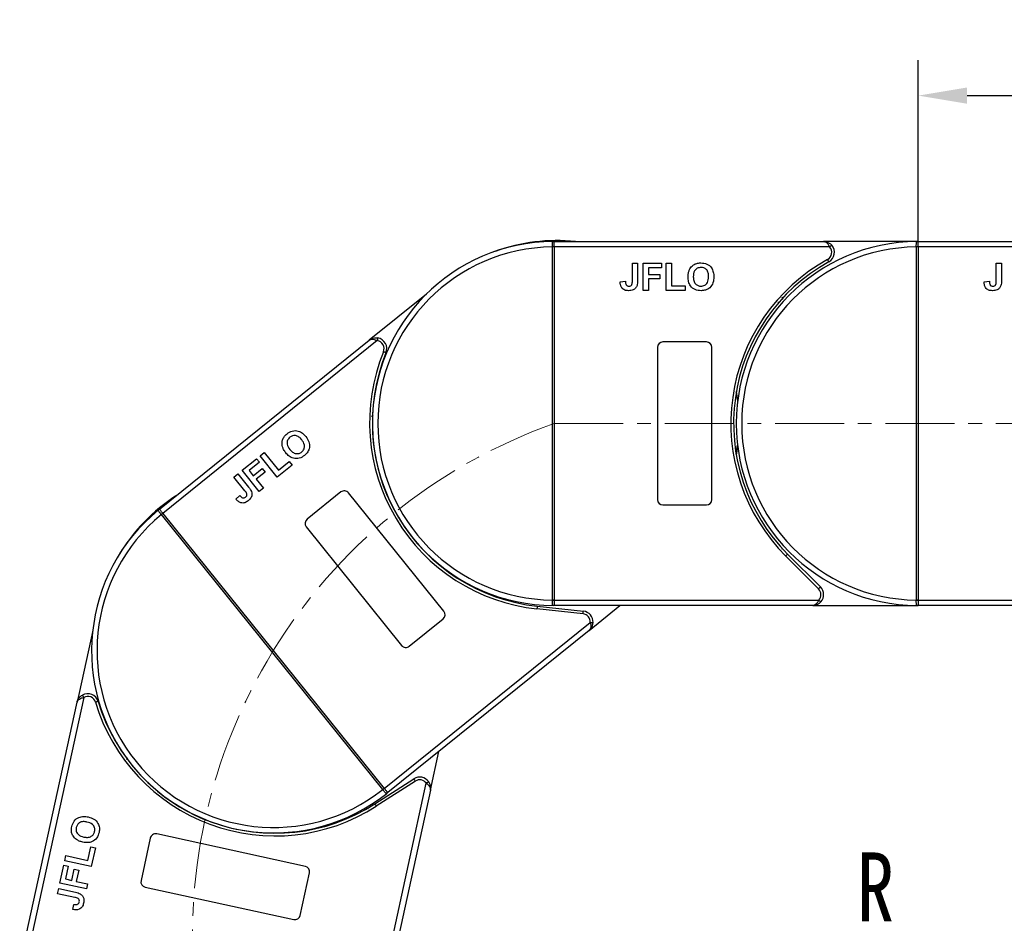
# Model space of a CAD drawing. Header units: millimetres. Extents: x 3059 to 4529, y 344 to 1377.
# Tile 10 of 42: x 3547 to 3728, y 912 to 1078. Entities that reach past the tile are written whole.
import ezdxf

# ---------------------------------------------------------------- set-up
doc = ezdxf.new("R2010")
doc.units = ezdxf.units.MM
doc.linetypes.add('CENTERX2', pattern=[20.32, 12.7, -2.54, 2.54, -2.54])
doc.styles.get("Standard").update_dxf_attribs({"font": '仿宋_GB2312.ttf', "width": 0.8})
doc.styles.add('样式 1', font='仿宋_GB2312.ttf', dxfattribs={"width": 0.8, "height": 6})
doc.dimstyles.new('副本 ISO-45.1', dxfattribs={"dimtxt": 10, "dimasz": 9, "dimexe": 6.5, "dimexo": 0.625, "dimgap": 2.5, "dimtad": 1, "dimdsep": 46, "dimtxsty": 'Standard', "dimcen": 2.5, "dimadec": 0, "dimazin": 0, "dimtfac": 1, "dimtmove": 0, "dimatfit": 3, "dimfxl": 0, "dimarcsym": 0})

# ---------------------------------------------------------------- blocks, each defined once
blk = doc.blocks.new('*D1995')
at = {"color": 0, "lineweight": -2}
for p, q in [((3712.45, 1037.33), (3712.45, 1070.91)), ((3779.45, 1037.69), (3779.45, 1070.91)), ((3721.45, 1064.41), (3770.45, 1064.41))]:
    blk.add_line(p, q, dxfattribs=at)
at = {"color": 0, "lineweight": 9}
for points in [[(3721.45, 1065.91), (3721.45, 1062.91), (3712.45, 1064.41)], [(3770.45, 1065.91), (3770.45, 1062.91), (3779.45, 1064.41)]]:
    blk.add_solid(points, dxfattribs=at)
at = {"layer": 'Defpoints', "color": 0, "lineweight": 9}
for p in [(3779.45, 1064.41), (3779.45, 1037.06), (3712.45, 1036.71)]:
    blk.add_point(p, dxfattribs=at)
at = {"color": 0, "lineweight": 9, "insert": (3745.95, 1071.91), "char_height": 10, "attachment_point": 5}
blk.add_mtext('67', dxfattribs=at)

msp = doc.modelspace()

# ---------------------------------------------------------------- linework, layer by layer
at = {"color": 7, "linetype": 'Continuous', "lineweight": 25}
for p, q in [((3645.453, 1037.442), (3645.453, 1037.562)), ((3645.453, 1037.562), (3695.025, 1037.562)), ((3645.453, 1036.562), (3645.453, 1037.442)), ((3712.453, 1037.562), (3695.025, 1037.562)), ((3712.453, 1037.442), (3712.453, 1037.562)), ((3712.453, 1037.562), (3762.025, 1037.562)), ((3712.453, 1036.562), (3712.453, 1037.442)), ((3645.103, 1036.56), (3645.103, 1036.563)), ((3645.453, 1036.56), (3645.103, 1036.56)), ((3645.103, 971.564), (3645.103, 1036.56)), ((3645.453, 1036.562), (3645.453, 1036.56)), ((3696.143, 1036.562), (3645.453, 1036.562)), ((3645.453, 1036.56), (3645.453, 971.564)), ((3712.103, 1036.56), (3712.103, 1036.563)), ((3712.453, 1036.56), (3712.103, 1036.56)), ((3712.103, 971.564), (3712.103, 1036.56)), ((3712.453, 1036.562), (3712.453, 1036.56)), ((3763.143, 1036.562), (3712.453, 1036.562)), ((3712.453, 1036.56), (3712.453, 971.564)), ((3659.825, 1033.562), (3660.787, 1033.562)), ((3659.825, 1030.326), (3659.825, 1033.562)), ((3660.787, 1033.562), (3660.787, 1030.41)), ((3661.812, 1028.562), (3661.812, 1033.562)), ((3661.812, 1033.562), (3665.21, 1033.562)), ((3665.21, 1033.562), (3665.21, 1032.728)), ((3666.043, 1028.562), (3666.043, 1033.562)), ((3666.043, 1033.562), (3667.005, 1033.562)), ((3667.005, 1033.562), (3667.005, 1029.395)), ((3726.825, 1033.562), (3727.787, 1033.562)), ((3726.825, 1030.326), (3726.825, 1033.562)), ((3727.787, 1033.562), (3727.787, 1030.41)), ((3665.21, 1032.728), (3662.774, 1032.728)), ((3662.774, 1032.728), (3662.774, 1031.511)), ((3662.774, 1031.511), (3664.889, 1031.511)), ((3664.889, 1031.511), (3664.889, 1030.677)), ((3657.582, 1030.164), (3658.543, 1030.228)), ((3662.774, 1030.677), (3662.774, 1028.562)), ((3664.889, 1030.677), (3662.774, 1030.677)), ((3724.582, 1030.164), (3725.543, 1030.228)), ((3621.899, 1027.883), (3611.359, 1019.394)), ((3662.774, 1028.562), (3661.812, 1028.562)), ((3669.569, 1028.562), (3666.043, 1028.562)), ((3667.005, 1029.395), (3669.569, 1029.395)), ((3669.569, 1029.395), (3669.569, 1028.562)), ((3687, 1026.382), (3686.594, 1026.355)), ((3572.751, 988.301), (3611.359, 1019.394)), ((3612.857, 1019.317), (3573.378, 987.522)), ((3673.453, 1019.062), (3665.453, 1019.062)), ((3664.453, 1018.062), (3664.453, 990.062)), ((3674.453, 990.062), (3674.453, 1018.062)), ((3612.121, 1005.653), (3611.822, 1005.378)), ((3588.001, 995.447), (3590.647, 997.578)), ((3590.647, 997.578), (3591.169, 996.929)), ((3591.296, 998.1), (3592.044, 998.703)), ((3594.432, 994.206), (3591.296, 998.1)), ((3592.044, 998.703), (3594.658, 995.458)), ((3594.658, 995.458), (3596.655, 997.067)), ((3596.655, 997.067), (3597.178, 996.418)), ((3591.137, 991.552), (3588.001, 995.447)), ((3591.169, 996.929), (3589.272, 995.401)), ((3589.272, 995.401), (3590.036, 994.452)), ((3590.036, 994.452), (3591.684, 995.779)), ((3591.684, 995.779), (3592.206, 995.13)), ((3597.178, 996.418), (3594.432, 994.206)), ((3586.453, 994.2), (3587.202, 994.803)), ((3588.483, 991.68), (3586.453, 994.2)), ((3587.202, 994.803), (3589.179, 992.348)), ((3592.206, 995.13), (3590.559, 993.803)), ((3590.559, 993.803), (3591.886, 992.156)), ((3591.886, 992.156), (3591.137, 991.552)), ((3586.837, 990.147), (3587.545, 990.8)), ((3606.162, 991.455), (3599.931, 986.437)), ((3625.131, 969.496), (3607.568, 991.304)), ((3665.453, 989.062), (3673.453, 989.062)), ((3573.107, 987.301), (3573.105, 987.303)), ((3613.875, 936.68), (3573.107, 987.301)), ((3573.378, 987.522), (3573.379, 987.521)), ((3573.379, 987.521), (3614.147, 936.9)), ((3599.78, 985.031), (3617.342, 963.224)), ((3694.102, 973.622), (3688.058, 979.667)), ((3688.412, 980.02), (3694.456, 973.976)), ((3650.745, 969.018), (3642.247, 969.934)), ((3642.3, 970.431), (3650.799, 969.515)), ((3645.103, 971.561), (3645.103, 971.564)), ((3645.453, 971.564), (3645.103, 971.564)), ((3645.453, 971.564), (3645.453, 971.562)), ((3645.453, 971.562), (3645.453, 970.682)), ((3645.453, 971.562), (3694.16, 971.562)), ((3645.453, 970.682), (3645.453, 970.562)), ((3693.042, 970.562), (3645.453, 970.562)), ((3651.839, 965.969), (3657.542, 970.562)), ((3693.042, 970.562), (3712.453, 970.562)), ((3712.103, 971.561), (3712.103, 971.564)), ((3712.453, 971.564), (3712.103, 971.564)), ((3712.453, 971.564), (3712.453, 971.562)), ((3712.453, 971.562), (3712.453, 970.682)), ((3712.453, 971.562), (3761.16, 971.562)), ((3712.453, 970.682), (3712.453, 970.562)), ((3760.042, 970.562), (3712.453, 970.562)), ((3618.748, 963.073), (3624.979, 968.09)), ((3614.148, 936.898), (3652.082, 967.449)), ((3560.477, 965.989), (3557.592, 952.766)), ((3651.839, 965.969), (3614.776, 936.119)), ((3558.808, 953.645), (3548.003, 904.12)), ((3547.026, 904.334), (3557.592, 952.766)), ((3622.63, 936.547), (3624.191, 943.702)), ((3566.805, 942.542), (3566.745, 942.14)), ((3611.509, 890.266), (3621.891, 937.853)), ((3612.402, 934.04), (3619.596, 938.657)), ((3619.866, 938.236), (3612.672, 933.619)), ((3622.63, 936.547), (3612.486, 890.053)), ((3613.876, 936.678), (3613.875, 936.68)), ((3614.147, 936.9), (3614.148, 936.898)), ((3599.616, 922.543), (3572.259, 928.511)), ((3571.069, 927.747), (3569.364, 919.931)), ((3555.323, 923.598), (3555.528, 924.537)), ((3555.528, 924.537), (3559.599, 923.649)), ((3559.599, 923.649), (3560.145, 926.154)), ((3560.145, 926.154), (3560.959, 925.976)), ((3560.959, 925.976), (3560.208, 922.532)), ((3554.421, 919.464), (3555.145, 922.783)), ((3555.145, 922.783), (3555.959, 922.606)), ((3560.208, 922.532), (3555.323, 923.598)), ((3555.959, 922.606), (3555.44, 920.226)), ((3556.63, 919.966), (3557.081, 922.033)), ((3557.081, 922.033), (3557.895, 921.855)), ((3557.895, 921.855), (3557.444, 919.789)), ((3598.675, 913.536), (3600.38, 921.352)), ((3559.306, 918.398), (3554.421, 919.464)), ((3555.44, 920.226), (3556.63, 919.966)), ((3557.444, 919.789), (3559.511, 919.338)), ((3559.511, 919.338), (3559.306, 918.398)), ((3553.998, 917.522), (3554.202, 918.462)), ((3557.159, 916.833), (3553.998, 917.522)), ((3554.202, 918.462), (3557.282, 917.79)), ((3570.128, 918.741), (3597.484, 912.772)), ((3556.839, 914.606), (3556.981, 915.559))]:
    msp.add_line(p, q, dxfattribs=at)
at = {"color": 1, "linetype": 'CENTERX2', "lineweight": 13}
msp.add_line((3645.453, 1004.062), (3885.982, 1004.062), dxfattribs=at)
at = {"color": 7, "linetype": 'Continuous', "lineweight": 25, "flags": 128}
for points in [[(3696.516, 1036.895), (3696.508, 1036.889), (3696.487, 1036.87), (3696.453, 1036.839), (3696.406, 1036.797), (3696.35, 1036.747), (3696.286, 1036.689), (3696.216, 1036.627), (3696.143, 1036.562)], [(3695.993, 1033.812), (3695.989, 1033.82), (3695.975, 1033.845), (3695.952, 1033.886), (3695.922, 1033.94), (3695.886, 1034.006), (3695.844, 1034.082), (3695.798, 1034.164), (3695.751, 1034.249)], [(3612.938, 1019.81), (3612.936, 1019.8), (3612.932, 1019.772), (3612.924, 1019.727), (3612.914, 1019.665), (3612.902, 1019.591), (3612.888, 1019.505), (3612.872, 1019.413), (3612.857, 1019.317)], [(3614.465, 1017.081), (3614.456, 1017.084), (3614.43, 1017.095), (3614.387, 1017.113), (3614.329, 1017.136), (3614.259, 1017.165), (3614.179, 1017.197), (3614.092, 1017.233), (3614.002, 1017.27)], [(3678.953, 1009.871), (3679.172, 1008.428), (3679.205, 1008.162)], [(3679.21, 1008.197), (3679.046, 1009.387), (3678.96, 1009.911)], [(3678.93, 998.387), (3679.018, 998.906), (3679.188, 1000.1)], [(3679.205, 999.962), (3679.172, 999.695), (3678.953, 998.252)], [(3572.826, 988.208), (3572.809, 988.229), (3572.793, 988.248), (3572.781, 988.264), (3572.77, 988.277), (3572.762, 988.288), (3572.756, 988.295), (3572.752, 988.299), (3572.751, 988.301)], [(3573.378, 987.522), (3573.294, 987.627), (3573.211, 987.729), (3573.132, 987.828), (3573.057, 987.921), (3572.987, 988.007), (3572.925, 988.085), (3572.871, 988.152), (3572.826, 988.208)], [(3573.379, 987.521), (3573.374, 987.516), (3573.358, 987.504), (3573.333, 987.484), (3573.299, 987.456), (3573.258, 987.423), (3573.211, 987.385), (3573.16, 987.344), (3573.107, 987.301)], [(3688.412, 980.02), (3688.405, 980.013), (3688.385, 979.993), (3688.352, 979.961), (3688.308, 979.917), (3688.255, 979.863), (3688.193, 979.802), (3688.127, 979.736), (3688.058, 979.667)], [(3694.102, 973.622), (3694.171, 973.691), (3694.238, 973.758), (3694.299, 973.819), (3694.352, 973.872), (3694.396, 973.916), (3694.429, 973.949), (3694.449, 973.969), (3694.456, 973.976)], [(3642.3, 970.431), (3642.299, 970.421), (3642.296, 970.393), (3642.291, 970.347), (3642.285, 970.285), (3642.276, 970.21), (3642.267, 970.124), (3642.257, 970.031), (3642.247, 969.934)], [(3694.16, 971.562), (3694.232, 971.497), (3694.302, 971.434), (3694.367, 971.377), (3694.423, 971.326), (3694.47, 971.285), (3694.504, 971.254), (3694.525, 971.235), (3694.532, 971.228)], [(3650.745, 969.018), (3650.756, 969.115), (3650.766, 969.208), (3650.775, 969.294), (3650.783, 969.369), (3650.79, 969.431), (3650.795, 969.477), (3650.798, 969.505), (3650.799, 969.515)], [(3652.082, 967.449), (3652.18, 967.444), (3652.273, 967.439), (3652.36, 967.434), (3652.435, 967.43), (3652.497, 967.427), (3652.544, 967.425), (3652.572, 967.423), (3652.582, 967.423)], [(3558.561, 954.08), (3558.566, 954.072), (3558.58, 954.047), (3558.603, 954.007), (3558.633, 953.953), (3558.671, 953.887), (3558.713, 953.812), (3558.76, 953.73), (3558.808, 953.645)], [(3561.462, 952.913), (3561.453, 952.91), (3561.426, 952.902), (3561.382, 952.888), (3561.322, 952.871), (3561.25, 952.849), (3561.167, 952.824), (3561.077, 952.797), (3560.983, 952.769)], [(3619.866, 938.236), (3619.813, 938.318), (3619.762, 938.397), (3619.716, 938.47), (3619.675, 938.534), (3619.641, 938.586), (3619.616, 938.625), (3619.601, 938.649), (3619.596, 938.657)], [(3621.891, 937.853), (3621.97, 937.91), (3622.046, 937.965), (3622.116, 938.016), (3622.178, 938.06), (3622.228, 938.096), (3622.265, 938.124), (3622.288, 938.14), (3622.296, 938.146)], [(3614.147, 936.9), (3614.142, 936.896), (3614.126, 936.883), (3614.101, 936.863), (3614.067, 936.835), (3614.026, 936.802), (3613.979, 936.764), (3613.928, 936.723), (3613.875, 936.68)], [(3614.148, 936.898), (3614.233, 936.794), (3614.315, 936.691), (3614.395, 936.592), (3614.47, 936.499), (3614.539, 936.413), (3614.602, 936.336), (3614.656, 936.269), (3614.701, 936.213)], [(3614.701, 936.213), (3614.718, 936.191), (3614.733, 936.172), (3614.746, 936.156), (3614.757, 936.143), (3614.765, 936.133), (3614.771, 936.125), (3614.774, 936.121), (3614.776, 936.119)], [(3612.402, 934.04), (3612.407, 934.032), (3612.423, 934.008), (3612.447, 933.969), (3612.481, 933.917), (3612.522, 933.853), (3612.569, 933.78), (3612.619, 933.701), (3612.672, 933.619)]]:
    msp.add_lwpolyline(points, dxfattribs=at)
at = {"color": 7, "linetype": 'Continuous', "lineweight": 25}
for centre, radius, start, end in [((3645.453, 1004.062), 33.5, 90.40019, 269.59981), ((3645.945, 1004.235), 33.5, 84.17005, 109.86885), ((3645.217, 1037.266), 0.295, 36.63906, 89.46206), ((3712.453, 1004.062), 33.5, 90.40019, 269.59981), ((3695.025, 1035.562), 2, 298.95502, 41.81031), ((3712.217, 1037.266), 0.295, 36.6391, 89.46184), ((3645.453, 1004.062), 32.5, 90.61704, 269.38296), ((3645.191, 1006.247), 30.316, 89.50338, 90.16488), ((3712.453, 1004.062), 32.5, 90.61704, 269.38296), ((3695.025, 1035.562), 1.5, 298.95502, 41.81031), ((3712.191, 1006.246), 30.317, 89.50339, 90.16487), ((3712.453, 1004.062), 34.5, 118.95502, 225), ((3712.453, 1004.062), 34, 118.95502, 225), ((3612.613, 1017.836), 1.5, 337.80156, 80.65685), ((3612.613, 1017.836), 2, 337.80156, 80.65685), ((3665.453, 1018.062), 1, 90, 180), ((3673.453, 1018.062), 1, 0, 90), ((3645.945, 1004.235), 34.5, 157.80156, 263.84654), ((3645.945, 1004.235), 34, 157.80156, 263.84654), ((3606.789, 990.676), 1, 38.84654, 128.84654), ((3594.037, 962.653), 33.5, 123.01659, 148.71539), ((3665.453, 990.062), 1, 180, 270), ((3673.453, 990.062), 1, 270, 0), ((3593.763, 962.21), 33.5, 129.24672, 308.44635), ((3572.752, 987.922), 0.295, 75.48604, 128.30954), ((3593.763, 962.21), 32.5, 129.46358, 308.2295), ((3591.985, 964), 29.992, 128.3454, 129.01407), ((3600.558, 985.659), 1, 128.84654, 218.84654), ((3693.042, 972.562), 1.5, 318.18969, 45), ((3693.042, 972.562), 2, 318.18969, 45), ((3645.191, 1001.739), 30.178, 269.83361, 270.49813), ((3645.217, 970.858), 0.295, 270.53837, 323.35979), ((3712.191, 1001.74), 30.179, 269.83361, 270.49813), ((3712.217, 970.858), 0.295, 270.53859, 323.35975), ((3624.352, 968.869), 1, 308.84654, 38.84654), ((3650.584, 967.526), 1.5, 357.03622, 83.84654), ((3650.584, 967.526), 2, 357.03622, 83.84654), ((3618.121, 963.851), 1, 218.84654, 308.84654), ((3559.546, 952.34), 2, 16.6481, 119.50339), ((3559.546, 952.34), 1.5, 16.6481, 119.50339), ((3594.037, 962.653), 34.5, 196.6481, 302.69308), ((3594.037, 962.653), 34, 196.6481, 302.69308), ((3620.676, 936.974), 2, 35.88276, 122.69308), ((3620.676, 936.974), 1.5, 35.88276, 122.69308), ((3595.073, 960.166), 30.087, 308.6793, 309.34584), ((3614.406, 936.201), 0.295, 309.38501, 2.20652), ((3572.046, 927.534), 1, 77.69308, 167.69308), ((3599.403, 921.566), 1, 347.69308, 77.69308), ((3570.341, 919.718), 1, 167.69308, 257.69308), ((3597.698, 913.749), 1, 257.69308, 347.69308)]:
    msp.add_arc(centre, radius, start, end, dxfattribs=at)
at = {"color": 1, "linetype": 'CENTERX2', "lineweight": 13}
msp.add_arc((3678.887, 909.771), 100.043, 109.5235, 265.18185, dxfattribs=at)
at = {"color": 7, "linetype": 'Continuous', "lineweight": 25}
for points, knots in [([(3645.103, 1036.563), (3645.103, 1036.577), (3645.103, 1036.703), (3645.102, 1036.941), (3645.104, 1037.232), (3645.119, 1037.444), (3645.151, 1037.547), (3645.201, 1037.557), (3645.219, 1037.561)], [0, 0, 0, 0, 0.0272191, 0.2407851, 0.4543143, 0.6666327, 0.8727615, 1, 1, 1, 1]), ([(3645.219, 1037.561), (3645.231, 1037.561), (3645.299, 1037.562), (3645.384, 1037.562), (3645.452, 1037.562), (3645.453, 1037.562)], [0, 0, 0, 0, 0.17434888, 0.98787989, 1, 1, 1, 1]), ([(3695.025, 1037.562), (3695.027, 1037.562), (3695.029, 1037.562), (3695.035, 1037.562), (3695.043, 1037.562), (3695.057, 1037.561), (3695.08, 1037.56), (3695.106, 1037.558), (3695.152, 1037.552), (3695.231, 1037.536), (3695.397, 1037.479), (3695.551, 1037.379), (3695.759, 1037.19), (3695.95, 1036.954), (3696.085, 1036.68), (3696.143, 1036.562)], [0, 0, 0, 0, 0.0040826, 0.0053131, 0.0138351, 0.0235037, 0.0399467, 0.0679592, 0.0859126, 0.1471897, 0.2568406, 0.4847202, 0.5267014, 0.7953706, 1, 1, 1, 1]), ([(3695.025, 1037.562), (3695.028, 1037.562), (3695.039, 1037.562), (3695.077, 1037.561), (3695.122, 1037.56), (3695.38, 1037.543), (3695.776, 1037.446), (3696.23, 1037.184), (3696.437, 1036.975), (3696.516, 1036.895)], [0, 0, 0, 0, 0.0050913, 0.020368, 0.0708107, 0.0890883, 0.5003118, 0.8092256, 1, 1, 1, 1]), ([(3712.103, 1036.563), (3712.103, 1036.577), (3712.103, 1036.703), (3712.102, 1036.941), (3712.104, 1037.232), (3712.119, 1037.444), (3712.151, 1037.547), (3712.201, 1037.557), (3712.219, 1037.561)], [0, 0, 0, 0, 0.0272191, 0.240785, 0.4543142, 0.6666325, 0.872761, 1, 1, 1, 1]), ([(3712.219, 1037.561), (3712.231, 1037.561), (3712.299, 1037.562), (3712.384, 1037.562), (3712.452, 1037.562), (3712.453, 1037.562)], [0, 0, 0, 0, 0.17434571, 0.98787726, 1, 1, 1, 1]), ([(3670.305, 1032.303), (3670.453, 1032.569), (3670.717, 1033.044), (3671.186, 1033.312), (3671.393, 1033.43)], [0, 0, 0, 0, 0.5599552, 1, 1, 1, 1]), ([(3671.393, 1033.43), (3671.584, 1033.495), (3671.927, 1033.611), (3672.287, 1033.621), (3672.446, 1033.626)], [0, 0, 0, 0, 0.5595645, 1, 1, 1, 1]), ([(3672.446, 1033.626), (3672.819, 1033.59), (3673.563, 1033.52), (3674.39, 1032.813), (3674.778, 1031.928), (3674.809, 1031.346), (3674.825, 1031.055)], [0, 0, 0, 0, 0.2798306, 0.5586696, 0.7790055, 1, 1, 1, 1]), ([(3670.082, 1031.032), (3670.088, 1031.276), (3670.101, 1031.711), (3670.242, 1032.122), (3670.305, 1032.303)], [0, 0, 0, 0, 0.5601714, 1, 1, 1, 1]), ([(3672.458, 1032.793), (3672.221, 1032.765), (3671.745, 1032.71), (3671.111, 1032.061), (3671.069, 1031.443), (3671.043, 1031.065)], [0, 0, 0, 0, 0.2802774, 0.5598774, 1, 1, 1, 1]), ([(3673.864, 1031.079), (3673.853, 1031.314), (3673.833, 1031.783), (3673.531, 1032.39), (3673.014, 1032.746), (3672.644, 1032.777), (3672.458, 1032.793)], [0, 0, 0, 0, 0.28108766, 0.5600131, 0.77969138, 1, 1, 1, 1]), ([(3659.126, 1028.498), (3658.882, 1028.516), (3658.396, 1028.552), (3657.84, 1029.005), (3657.611, 1029.595), (3657.591, 1029.974), (3657.582, 1030.164)], [0, 0, 0, 0, 0.2802459, 0.5584164, 0.7788269, 1, 1, 1, 1]), ([(3658.543, 1030.228), (3658.548, 1030.108), (3658.558, 1029.893), (3658.638, 1029.694), (3658.673, 1029.606)], [0, 0, 0, 0, 0.5610215, 1, 1, 1, 1]), ([(3659.188, 1029.331), (3659.304, 1029.339), (3659.478, 1029.35), (3659.67, 1029.489), (3659.828, 1029.801), (3659.827, 1030.093), (3659.825, 1030.326)], [0, 0, 0, 0, 0.2493963, 0.3744263, 0.4994532, 1, 1, 1, 1]), ([(3660.787, 1030.41), (3660.786, 1030.23), (3660.784, 1029.909), (3660.71, 1029.597), (3660.678, 1029.459)], [0, 0, 0, 0, 0.56029539, 1, 1, 1, 1]), ([(3672.46, 1028.498), (3672.091, 1028.531), (3671.352, 1028.598), (3670.524, 1029.29), (3670.129, 1030.165), (3670.098, 1030.743), (3670.082, 1031.032)], [0, 0, 0, 0, 0.2799425, 0.558704, 0.7790449, 1, 1, 1, 1]), ([(3671.043, 1031.065), (3671.055, 1030.828), (3671.077, 1030.356), (3671.391, 1029.754), (3671.901, 1029.387), (3672.272, 1029.35), (3672.458, 1029.331)], [0, 0, 0, 0, 0.28101969, 0.56011627, 0.77993893, 1, 1, 1, 1]), ([(3672.458, 1029.331), (3672.696, 1029.362), (3673.171, 1029.423), (3673.794, 1030.084), (3673.837, 1030.701), (3673.864, 1031.079)], [0, 0, 0, 0, 0.2799906, 0.5597682, 1, 1, 1, 1]), ([(3674.825, 1031.055), (3674.801, 1030.685), (3674.751, 1029.948), (3674.169, 1029.051), (3673.33, 1028.56), (3672.75, 1028.519), (3672.46, 1028.498)], [0, 0, 0, 0, 0.2805515, 0.5594881, 0.7794341, 1, 1, 1, 1]), ([(3726.126, 1028.498), (3725.882, 1028.516), (3725.396, 1028.552), (3724.84, 1029.005), (3724.611, 1029.595), (3724.591, 1029.974), (3724.582, 1030.164)], [0, 0, 0, 0, 0.2802458, 0.5584161, 0.778827, 1, 1, 1, 1]), ([(3725.543, 1030.228), (3725.548, 1030.108), (3725.558, 1029.893), (3725.638, 1029.694), (3725.673, 1029.606)], [0, 0, 0, 0, 0.5610217, 1, 1, 1, 1]), ([(3726.188, 1029.331), (3726.304, 1029.339), (3726.478, 1029.35), (3726.67, 1029.489), (3726.828, 1029.801), (3726.827, 1030.093), (3726.825, 1030.326)], [0, 0, 0, 0, 0.2493962, 0.3744262, 0.4994537, 1, 1, 1, 1]), ([(3727.787, 1030.41), (3727.786, 1030.23), (3727.784, 1029.909), (3727.71, 1029.597), (3727.678, 1029.459)], [0, 0, 0, 0, 0.5602953, 1, 1, 1, 1]), ([(3658.673, 1029.606), (3658.707, 1029.56), (3658.774, 1029.467), (3658.95, 1029.353), (3659.098, 1029.339), (3659.188, 1029.331)], [0, 0, 0, 0, 0.2806728, 0.5608434, 1, 1, 1, 1]), ([(3660.678, 1029.459), (3660.599, 1029.293), (3660.442, 1028.96), (3659.891, 1028.558), (3659.416, 1028.52), (3659.126, 1028.498)], [0, 0, 0, 0, 0.2801213, 0.5603541, 1, 1, 1, 1]), ([(3725.673, 1029.606), (3725.707, 1029.56), (3725.774, 1029.467), (3725.95, 1029.353), (3726.098, 1029.339), (3726.188, 1029.331)], [0, 0, 0, 0, 0.2806707, 0.5608437, 1, 1, 1, 1]), ([(3727.678, 1029.459), (3727.599, 1029.293), (3727.442, 1028.96), (3726.891, 1028.558), (3726.416, 1028.52), (3726.126, 1028.498)], [0, 0, 0, 0, 0.28012186, 0.56035483, 1, 1, 1, 1]), ([(3687.595, 1026.915), (3687.537, 1026.978), (3687.421, 1027.104), (3687.381, 1027.26), (3687.362, 1027.337)], [0, 0, 0, 0, 0.5004192, 1, 1, 1, 1]), ([(3611.359, 1019.394), (3611.361, 1019.396), (3611.369, 1019.403), (3611.399, 1019.426), (3611.435, 1019.453), (3611.647, 1019.602), (3612.016, 1019.776), (3612.534, 1019.855), (3612.826, 1019.822), (3612.938, 1019.81)], [0, 0, 0, 0, 0.0050921, 0.0203676, 0.0708092, 0.0890894, 0.5003114, 0.8092274, 1, 1, 1, 1]), ([(3611.359, 1019.394), (3611.36, 1019.395), (3611.362, 1019.397), (3611.366, 1019.4), (3611.373, 1019.405), (3611.384, 1019.414), (3611.403, 1019.427), (3611.425, 1019.442), (3611.464, 1019.466), (3611.535, 1019.503), (3611.7, 1019.563), (3611.883, 1019.582), (3612.163, 1019.565), (3612.46, 1019.501), (3612.737, 1019.372), (3612.857, 1019.317)], [0, 0, 0, 0, 0.00408155, 0.00531343, 0.0138349, 0.02350295, 0.03994634, 0.06795868, 0.08591146, 0.14718959, 0.25684129, 0.48472048, 0.52670108, 0.79537119, 1, 1, 1, 1]), ([(3596.242, 1002.167), (3596.555, 1002.373), (3597.178, 1002.784), (3598.266, 1002.753), (3599.124, 1002.307), (3599.513, 1001.873), (3599.708, 1001.656)], [0, 0, 0, 0, 0.2798309, 0.5586689, 0.7790047, 1, 1, 1, 1]), ([(3595.405, 999.793), (3595.353, 1000.093), (3595.26, 1000.628), (3595.458, 1001.131), (3595.545, 1001.353)], [0, 0, 0, 0, 0.5599554, 1, 1, 1, 1]), ([(3595.545, 1001.353), (3595.653, 1001.524), (3595.847, 1001.829), (3596.122, 1002.063), (3596.242, 1002.167)], [0, 0, 0, 0, 0.5595653, 1, 1, 1, 1]), ([(3596.774, 1001.525), (3596.606, 1001.355), (3596.271, 1001.014), (3596.184, 1000.11), (3596.539, 999.602), (3596.756, 999.292)], [0, 0, 0, 0, 0.2802778, 0.5598768, 1, 1, 1, 1]), ([(3598.944, 1001.072), (3598.788, 1001.249), (3598.478, 1001.601), (3597.862, 1001.884), (3597.237, 1001.837), (3596.929, 1001.629), (3596.774, 1001.525)], [0, 0, 0, 0, 0.2810866, 0.560013, 0.7796901, 1, 1, 1, 1]), ([(3598.946, 998.829), (3599.112, 999.002), (3599.443, 999.348), (3599.514, 1000.253), (3599.16, 1000.761), (3598.944, 1001.072)], [0, 0, 0, 0, 0.279991, 0.5597684, 1, 1, 1, 1]), ([(3599.708, 1001.656), (3599.921, 1001.353), (3600.345, 1000.748), (3600.453, 999.684), (3600.108, 998.776), (3599.683, 998.38), (3599.47, 998.181)], [0, 0, 0, 0, 0.2805512, 0.5594884, 0.7794343, 1, 1, 1, 1]), ([(3596.028, 998.663), (3595.88, 998.857), (3595.616, 999.204), (3595.469, 999.613), (3595.405, 999.793)], [0, 0, 0, 0, 0.5601704, 1, 1, 1, 1]), ([(3596.756, 999.292), (3596.913, 999.115), (3597.227, 998.762), (3597.849, 998.489), (3598.477, 998.523), (3598.789, 998.727), (3598.946, 998.829)], [0, 0, 0, 0, 0.2810209, 0.5601169, 0.7799407, 1, 1, 1, 1]), ([(3599.47, 998.181), (3599.161, 997.976), (3598.544, 997.565), (3597.465, 997.584), (3596.609, 998.018), (3596.222, 998.448), (3596.028, 998.663)], [0, 0, 0, 0, 0.2799429, 0.5587037, 0.7790441, 1, 1, 1, 1]), ([(3588.61, 990.506), (3588.696, 990.584), (3588.824, 990.703), (3588.887, 990.931), (3588.814, 991.273), (3588.63, 991.499), (3588.483, 991.68)], [0, 0, 0, 0, 0.2493952, 0.3744251, 0.4994533, 1, 1, 1, 1]), ([(3589.179, 992.348), (3589.291, 992.208), (3589.491, 991.956), (3589.629, 991.667), (3589.69, 991.54)], [0, 0, 0, 0, 0.56029654, 1, 1, 1, 1]), ([(3589.085, 989.818), (3588.883, 989.679), (3588.482, 989.402), (3587.765, 989.406), (3587.217, 989.722), (3586.963, 990.005), (3586.837, 990.147)], [0, 0, 0, 0, 0.2802468, 0.5584164, 0.7788282, 1, 1, 1, 1]), ([(3587.545, 990.8), (3587.625, 990.709), (3587.767, 990.548), (3587.955, 990.443), (3588.037, 990.397)], [0, 0, 0, 0, 0.5610141, 1, 1, 1, 1]), ([(3588.037, 990.397), (3588.092, 990.382), (3588.202, 990.352), (3588.411, 990.373), (3588.535, 990.455), (3588.61, 990.506)], [0, 0, 0, 0, 0.2806715, 0.5608405, 1, 1, 1, 1]), ([(3589.69, 991.54), (3589.733, 991.361), (3589.82, 991.003), (3589.643, 990.344), (3589.296, 990.017), (3589.085, 989.818)], [0, 0, 0, 0, 0.2801217, 0.560355, 1, 1, 1, 1]), ([(3573.105, 987.303), (3573.096, 987.314), (3573.016, 987.412), (3572.866, 987.597), (3572.685, 987.825), (3572.565, 987.999), (3572.525, 988.1), (3572.557, 988.139), (3572.569, 988.154)], [0, 0, 0, 0, 0.0272175, 0.2407827, 0.4543125, 0.6666316, 0.8727603, 1, 1, 1, 1]), ([(3572.569, 988.154), (3572.578, 988.161), (3572.631, 988.204), (3572.697, 988.257), (3572.75, 988.3), (3572.751, 988.301)], [0, 0, 0, 0, 0.1743454, 0.9878808, 1, 1, 1, 1]), ([(3645.219, 970.563), (3645.208, 970.564), (3645.172, 970.568), (3645.136, 970.618), (3645.111, 970.752), (3645.102, 970.981), (3645.102, 971.265), (3645.103, 971.468), (3645.103, 971.561)], [0, 0, 0, 0, 0.0734461, 0.2244877, 0.4109986, 0.6135413, 0.8237441, 1, 1, 1, 1]), ([(3645.453, 970.562), (3645.452, 970.562), (3645.384, 970.562), (3645.299, 970.562), (3645.231, 970.563), (3645.219, 970.563)], [0, 0, 0, 0, 0.0121201, 0.8256511, 1, 1, 1, 1]), ([(3694.16, 971.562), (3694.101, 971.443), (3693.967, 971.169), (3693.776, 970.934), (3693.568, 970.744), (3693.413, 970.644), (3693.248, 970.587), (3693.168, 970.572), (3693.123, 970.566), (3693.097, 970.564), (3693.074, 970.562), (3693.06, 970.562), (3693.051, 970.562), (3693.046, 970.562), (3693.043, 970.562), (3693.042, 970.562)], [0, 0, 0, 0, 0.2046294, 0.4732993, 0.51528, 0.7431595, 0.8528103, 0.9140875, 0.9320409, 0.9600534, 0.9764963, 0.9861649, 0.9946869, 0.9959174, 1, 1, 1, 1]), ([(3693.042, 970.562), (3693.044, 970.562), (3693.055, 970.562), (3693.094, 970.562), (3693.139, 970.564), (3693.397, 970.581), (3693.793, 970.677), (3694.246, 970.94), (3694.453, 971.149), (3694.532, 971.228)], [0, 0, 0, 0, 0.0050913, 0.0203681, 0.0708108, 0.0890884, 0.5003128, 0.8092268, 1, 1, 1, 1]), ([(3712.219, 970.563), (3712.208, 970.564), (3712.172, 970.568), (3712.136, 970.618), (3712.111, 970.752), (3712.102, 970.981), (3712.102, 971.265), (3712.103, 971.468), (3712.103, 971.561)], [0, 0, 0, 0, 0.07344655, 0.22448779, 0.41099877, 0.61354147, 0.82374412, 1, 1, 1, 1]), ([(3712.453, 970.562), (3712.452, 970.562), (3712.384, 970.562), (3712.299, 970.562), (3712.231, 970.563), (3712.219, 970.563)], [0, 0, 0, 0, 0.01212274, 0.8256543, 1, 1, 1, 1]), ([(3652.082, 967.449), (3652.111, 967.32), (3652.178, 967.022), (3652.177, 966.719), (3652.134, 966.441), (3652.076, 966.266), (3651.983, 966.118), (3651.931, 966.056), (3651.9, 966.023), (3651.881, 966.005), (3651.864, 965.989), (3651.853, 965.98), (3651.846, 965.975), (3651.842, 965.971), (3651.84, 965.97), (3651.839, 965.969)], [0, 0, 0, 0, 0.2046286, 0.4732994, 0.5152803, 0.7431596, 0.8528099, 0.9140872, 0.9320409, 0.9600537, 0.9764964, 0.9861643, 0.9946871, 0.9959178, 1, 1, 1, 1]), ([(3651.839, 965.969), (3651.841, 965.97), (3651.849, 965.977), (3651.879, 966.001), (3651.913, 966.031), (3652.104, 966.206), (3652.352, 966.53), (3652.54, 967.019), (3652.57, 967.311), (3652.582, 967.423)], [0, 0, 0, 0, 0.0050922, 0.02036816, 0.07081089, 0.08908952, 0.50031269, 0.80922543, 1, 1, 1, 1]), ([(3557.592, 952.766), (3557.593, 952.769), (3557.595, 952.779), (3557.604, 952.817), (3557.615, 952.86), (3557.686, 953.109), (3557.865, 953.475), (3558.218, 953.862), (3558.467, 954.02), (3558.561, 954.08)], [0, 0, 0, 0, 0.0050919, 0.0203688, 0.0708118, 0.089089, 0.5003129, 0.8092216, 1, 1, 1, 1]), ([(3557.592, 952.766), (3557.593, 952.768), (3557.593, 952.77), (3557.594, 952.775), (3557.596, 952.783), (3557.6, 952.798), (3557.606, 952.82), (3557.614, 952.845), (3557.629, 952.887), (3557.661, 952.962), (3557.752, 953.112), (3557.883, 953.241), (3558.112, 953.404), (3558.383, 953.54), (3558.679, 953.614), (3558.808, 953.645)], [0, 0, 0, 0, 0.00408289, 0.00531239, 0.01383526, 0.02350366, 0.03994649, 0.06795921, 0.08591345, 0.14718919, 0.25684146, 0.48472029, 0.52670071, 0.79537024, 1, 1, 1, 1]), ([(3621.891, 937.853), (3621.995, 937.771), (3622.234, 937.581), (3622.423, 937.344), (3622.564, 937.101), (3622.628, 936.928), (3622.649, 936.754), (3622.647, 936.673), (3622.643, 936.628), (3622.64, 936.602), (3622.636, 936.579), (3622.633, 936.565), (3622.632, 936.557), (3622.631, 936.551), (3622.63, 936.549), (3622.63, 936.547)], [0, 0, 0, 0, 0.2046296, 0.4732996, 0.5152801, 0.7431603, 0.8528104, 0.9140876, 0.9320418, 0.9600543, 0.976497, 0.9861648, 0.9946875, 0.9959179, 1, 1, 1, 1]), ([(3622.63, 936.547), (3622.63, 936.55), (3622.633, 936.561), (3622.641, 936.598), (3622.648, 936.643), (3622.687, 936.898), (3622.677, 937.306), (3622.517, 937.805), (3622.357, 938.052), (3622.296, 938.146)], [0, 0, 0, 0, 0.0050908, 0.0203681, 0.0708098, 0.0890867, 0.5003113, 0.8092267, 1, 1, 1, 1]), ([(3614.593, 935.973), (3614.583, 935.967), (3614.553, 935.948), (3614.493, 935.964), (3614.389, 936.053), (3614.239, 936.226), (3614.061, 936.447), (3613.934, 936.606), (3613.876, 936.678)], [0, 0, 0, 0, 0.0734462, 0.2244877, 0.4109987, 0.6135403, 0.823745, 1, 1, 1, 1]), ([(3614.776, 936.119), (3614.775, 936.119), (3614.721, 936.076), (3614.655, 936.023), (3614.602, 935.981), (3614.593, 935.973)], [0, 0, 0, 0, 0.0121207, 0.8256555, 1, 1, 1, 1]), ([(3556.625, 929.867), (3556.739, 930.224), (3556.967, 930.935), (3557.834, 931.593), (3558.781, 931.784), (3559.356, 931.69), (3559.644, 931.643)], [0, 0, 0, 0, 0.279829, 0.5586687, 0.7790048, 1, 1, 1, 1]), ([(3559.416, 930.709), (3559.184, 930.749), (3558.721, 930.829), (3558.064, 930.663), (3557.606, 930.234), (3557.497, 929.879), (3557.442, 929.701)], [0, 0, 0, 0, 0.2810909, 0.5600156, 0.7796959, 1, 1, 1, 1]), ([(3560.824, 928.964), (3560.844, 929.202), (3560.886, 929.68), (3560.373, 930.429), (3559.779, 930.603), (3559.416, 930.709)], [0, 0, 0, 0, 0.27999, 0.5597679, 1, 1, 1, 1]), ([(3559.644, 931.643), (3560, 931.541), (3560.71, 931.335), (3561.462, 930.575), (3561.762, 929.651), (3561.68, 929.076), (3561.638, 928.788)], [0, 0, 0, 0, 0.2805499, 0.5594873, 0.7794332, 1, 1, 1, 1]), ([(3556.592, 928.796), (3556.57, 928.997), (3556.529, 929.356), (3556.596, 929.711), (3556.625, 929.867)], [0, 0, 0, 0, 0.5595645, 1, 1, 1, 1]), ([(3557.461, 927.493), (3557.233, 927.694), (3556.825, 928.053), (3556.663, 928.569), (3556.592, 928.796)], [0, 0, 0, 0, 0.5599579, 1, 1, 1, 1]), ([(3557.442, 929.701), (3557.418, 929.463), (3557.37, 928.987), (3557.869, 928.229), (3558.464, 928.056), (3558.828, 927.95)], [0, 0, 0, 0, 0.2802809, 0.5598787, 1, 1, 1, 1]), ([(3561.638, 928.788), (3561.527, 928.434), (3561.304, 927.727), (3560.452, 927.065), (3559.513, 926.866), (3558.942, 926.958), (3558.656, 927.004)], [0, 0, 0, 0, 0.27994194, 0.55870502, 0.77904525, 1, 1, 1, 1]), ([(3558.828, 927.95), (3559.062, 927.911), (3559.528, 927.833), (3560.183, 928.011), (3560.651, 928.431), (3560.766, 928.786), (3560.824, 928.964)], [0, 0, 0, 0, 0.281019, 0.5601196, 0.7799389, 1, 1, 1, 1]), ([(3558.656, 927.004), (3558.419, 927.063), (3557.996, 927.167), (3557.625, 927.394), (3557.461, 927.493)], [0, 0, 0, 0, 0.5601747, 1, 1, 1, 1]), ([(3557.282, 917.79), (3557.458, 917.751), (3557.771, 917.68), (3558.06, 917.542), (3558.188, 917.481)], [0, 0, 0, 0, 0.5602903, 1, 1, 1, 1]), ([(3558.188, 917.481), (3558.333, 917.369), (3558.625, 917.144), (3558.901, 916.52), (3558.836, 916.048), (3558.796, 915.76)], [0, 0, 0, 0, 0.2801219, 0.5603555, 1, 1, 1, 1]), ([(3558.796, 915.76), (3558.726, 915.526), (3558.587, 915.058), (3558.027, 914.612), (3557.401, 914.513), (3557.026, 914.575), (3556.839, 914.606)], [0, 0, 0, 0, 0.2802445, 0.5584155, 0.7788285, 1, 1, 1, 1]), ([(3556.981, 915.559), (3557.1, 915.539), (3557.312, 915.502), (3557.524, 915.538), (3557.616, 915.554)], [0, 0, 0, 0, 0.5610261, 1, 1, 1, 1]), ([(3557.995, 915.998), (3558.012, 916.113), (3558.038, 916.286), (3557.944, 916.503), (3557.672, 916.724), (3557.387, 916.784), (3557.159, 916.833)], [0, 0, 0, 0, 0.2494006, 0.3744292, 0.4994572, 1, 1, 1, 1]), ([(3557.616, 915.554), (3557.669, 915.577), (3557.774, 915.623), (3557.923, 915.77), (3557.968, 915.912), (3557.995, 915.998)], [0, 0, 0, 0, 0.280662, 0.5608403, 1, 1, 1, 1])]:
    msp.add_open_spline(points, degree=3, knots=knots, dxfattribs=at)
at = {"color": 8, "linetype": 'Continuous', "lineweight": 25}
for points, knots in [([(3687.375, 981.107), (3687.37, 981.098), (3687.345, 981.05), (3687.344, 980.998), (3687.344, 980.956)], [0, 0, 0, 0, 0.1926094, 1, 1, 1, 1]), ([(3611.119, 933.258), (3611.127, 933.252), (3611.168, 933.217), (3611.219, 933.206), (3611.26, 933.196)], [0, 0, 0, 0, 0.1926074, 1, 1, 1, 1])]:
    msp.add_open_spline(points, degree=3, knots=knots, dxfattribs=at)

# ---------------------------------------------------------------- texts
at = {"color": 5, "lineweight": 9, "ltscale": 10, "insert": (3708.017, 925.121), "char_height": 12.675, "attachment_point": 3, "style": '样式 1'}
msp.add_mtext_dynamic_manual_height_columns('R', width=7.42965, gutter_width=12.5, heights=[3.963], dxfattribs=at)

# ---------------------------------------------------------------- dimensions: what is measured, and where the dimension line sits
at = {"color": 5, "lineweight": 9}
dim = msp.add_linear_dim(base=(3779.453, 1064.409), p1=(3712.453, 1036.707), p2=(3779.453, 1037.062), dimstyle='副本 ISO-45.1', dxfattribs=at)
dim.commit()
dim.dimension.update_dxf_attribs({"geometry": '*D1995', "text_midpoint": (3745.953, 1071.909)})

doc.saveas('drawing.dxf')
